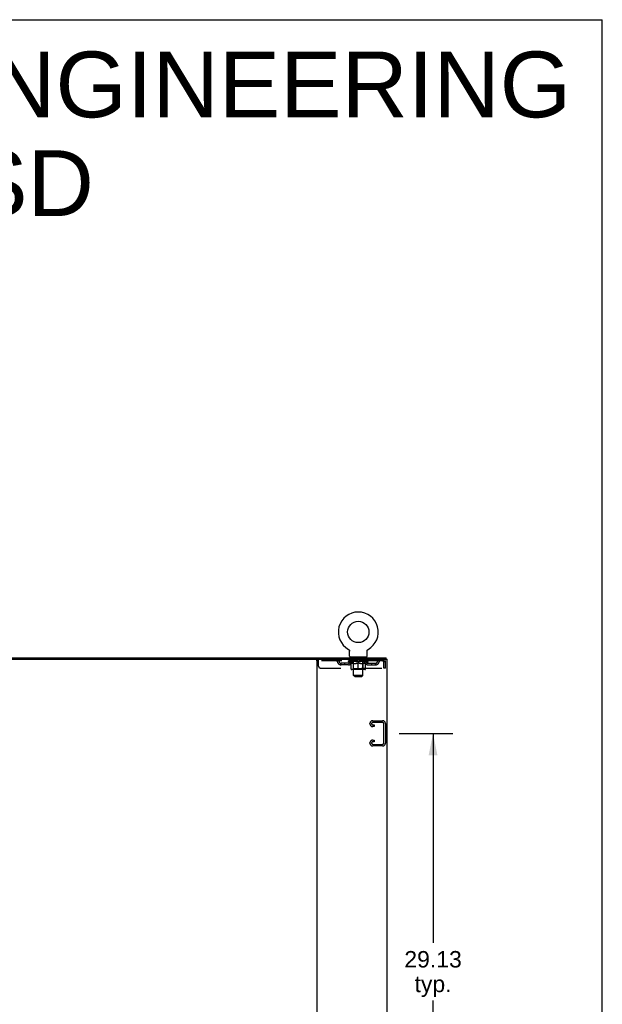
# Model space of a CAD drawing. Header units: inches. Extents: x 0 to 240, y 0 to 155.
# Tile 19 of 19: x 203 to 240, y 92 to 155. Entities that reach past the tile are written whole.
import ezdxf

# ---------------------------------------------------------------- set-up
doc = ezdxf.new("R2010")
doc.units = ezdxf.units.IN
doc.header["$LTSCALE"] = 13.214133
doc.header["$MEASUREMENT"] = 0
doc.linetypes.add('HIDDEN', pattern=[0.2, 0.1, -0.1])
doc.layers.get('0').update_dxf_attribs({"linetype": 'CONTINUOUS'})
doc.layers.add('DEFAULT_2', color=8, linetype='HIDDEN')
doc.layers.add('DIMENSIONS', color=7, linetype='CONTINUOUS')
doc.styles.get("Standard").update_dxf_attribs({"font": 'arial.ttf'})
doc.dimstyles.new('DIMSTYLE_1', dxfattribs={"dimtxt": 1.059957, "dimasz": 1.413276, "dimexe": 0.09, "dimexo": 0.07, "dimgap": 0.0375, "dimtad": 0, "dimtih": 1, "dimtoh": 1, "dimzin": 4, "dimdsep": 46, "dimtxsty": 'Standard', "dimblk": '_FILLED', "dimblk1": '_FILLED', "dimblk2": '_FILLED', "dimcen": 0.09, "dimadec": 3, "dimazin": 1, "dimtfac": 1, "dimtdec": 3, "dimtofl": 0, "dimtmove": 0, "dimatfit": 3, "dimldrblk": '_FILLED', "dimfxl": 0, "dimtolj": 1, "dimtzin": 4, "dimarcsym": 0})

# ---------------------------------------------------------------- blocks, each defined once
blk = doc.blocks.new('_FILLED')
at = {"color": 0, "linetype": 'ByBlock'}
blk.add_solid([(0, 0), (-1, 0.2), (-1, -0.2)], dxfattribs=at)
blk = doc.blocks.new('*D6')
at = {"layer": 'DIMENSIONS', "color": 2, "linetype": 'Continuous'}
for p, q in [((227.168, 109.459), (230.623, 109.459)), ((229.351, 109.459), (229.351, 95.956)), ((229.351, 80.334), (229.351, 92.246)), ((227.168, 80.334), (230.623, 80.334))]:
    blk.add_line(p, q, dxfattribs=at)
at = {"layer": 'DIMENSIONS', "color": 2, "linetype": 'Continuous', "xscale": 1.4132762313, "yscale": 1.4132762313, "zscale": 1.4132762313}
for p, rotation in [((229.351, 109.459), 90), ((229.351, 80.334), 270)]:
    blk.add_blockref('_FILLED', p, dxfattribs=dict(at, rotation=rotation))
at = {"layer": 'DIMENSIONS', "color": 2, "linetype": 'Continuous', "insert": (229.351, 95.426), "char_height": 1.06, "width": 3.70394, "attachment_point": 2, "line_spacing_factor": 0.9}
blk.add_mtext('29.13\\Ptyp.', dxfattribs=at)

msp = doc.modelspace()

# ---------------------------------------------------------------- linework, layer by layer
at = {"color": 7, "linetype": 'Continuous'}
for p, q in [((0, 155.46), (240.257, 155.46)), ((240.257, 0), (240.257, 155.46)), ((223.898, 114.872), (223.898, 114.872)), ((223.898, 114.872), (223.902, 114.869)), ((223.901, 114.87), (223.899, 114.871)), ((223.902, 114.869), (223.907, 114.867)), ((223.907, 114.867), (223.911, 114.864)), ((223.911, 114.864), (223.915, 114.861)), ((223.915, 114.861), (223.919, 114.858)), ((223.919, 114.858), (223.923, 114.854)), ((223.922, 114.854), (223.926, 114.851)), ((223.926, 114.851), (223.93, 114.847)), ((223.93, 114.847), (223.933, 114.843)), ((223.933, 114.844), (223.937, 114.84)), ((223.937, 114.84), (223.94, 114.836)), ((223.94, 114.836), (223.943, 114.832)), ((223.943, 114.832), (223.946, 114.828)), ((223.946, 114.828), (223.949, 114.823)), ((223.949, 114.823), (223.951, 114.819)), ((223.951, 114.819), (223.954, 114.815)), ((223.954, 114.815), (223.956, 114.81)), ((223.956, 114.81), (223.958, 114.805)), ((223.958, 114.805), (223.96, 114.801)), ((223.96, 114.801), (223.962, 114.796)), ((223.962, 114.796), (223.964, 114.791)), ((223.964, 114.791), (223.965, 114.786)), ((223.965, 114.786), (223.967, 114.781)), ((223.966, 114.781), (223.968, 114.776)), ((223.968, 114.777), (223.969, 114.771)), ((223.969, 114.772), (223.969, 114.766)), ((223.969, 114.767), (223.97, 114.761)), ((223.971, 114.751), (223.971, 114.747)), ((223.971, 114.433), (223.971, 114.747)), ((224.033, 114.364), (224.033, 114.334)), ((225.033, 114.364), (224.033, 114.364)), ((225.033, 114.364), (225.033, 114.334)), ((225.096, 114.761), (225.097, 114.767)), ((225.096, 114.756), (225.096, 114.761)), ((225.096, 114.433), (225.096, 114.747)), ((225.097, 114.766), (225.098, 114.772)), ((225.098, 114.771), (225.099, 114.777)), ((225.099, 114.776), (225.1, 114.781)), ((225.1, 114.781), (225.101, 114.786)), ((225.101, 114.786), (225.103, 114.791)), ((225.103, 114.791), (225.104, 114.796)), ((225.104, 114.796), (225.106, 114.801)), ((225.106, 114.801), (225.108, 114.805)), ((225.108, 114.805), (225.11, 114.81)), ((225.11, 114.81), (225.113, 114.815)), ((225.113, 114.815), (225.115, 114.819)), ((225.115, 114.819), (225.118, 114.823)), ((225.118, 114.823), (225.121, 114.828)), ((225.12, 114.828), (225.123, 114.832)), ((225.123, 114.832), (225.127, 114.836)), ((225.126, 114.836), (225.13, 114.84)), ((225.13, 114.84), (225.133, 114.844)), ((225.133, 114.843), (225.137, 114.847)), ((225.136, 114.847), (225.14, 114.851)), ((225.14, 114.851), (225.144, 114.854)), ((225.144, 114.854), (225.148, 114.858)), ((225.148, 114.858), (225.152, 114.861)), ((225.152, 114.861), (225.156, 114.864)), ((225.156, 114.864), (225.16, 114.867)), ((225.16, 114.867), (225.164, 114.869)), ((225.16, 114.867), (225.161, 114.867)), ((225.164, 114.869), (225.168, 114.872)), ((225.167, 114.871), (225.166, 114.87)), ((226.335, 114.23), (226.335, 114.334)), ((170.828, 114.23), (221.946, 114.23))]:
    msp.add_line(p, q, dxfattribs=at)
at = {"color": 3, "linetype": 'Continuous'}
for p, q in [((166.439, 114.334), (226.335, 114.334)), ((221.887, 42.438), (221.887, 114.23)), ((221.946, 114.23), (226.387, 114.23)), ((226.387, 42.438), (226.387, 114.23))]:
    msp.add_line(p, q, dxfattribs=at)
at = {"color": 7, "linetype": 'Continuous'}
for points in [[(223.97, 114.761), (223.97, 114.756), (223.971, 114.751)], [(225.096, 114.747), (225.096, 114.751), (225.096, 114.756)], [(225.096, 114.747), (225.096, 114.751), (225.096, 114.756)]]:
    msp.add_lwpolyline(points, dxfattribs=at)
msp.add_circle((224.533, 115.992), 0.688, dxfattribs=at)
for centre, radius, start, end in [((224.533, 115.992), 1.288, 299.50527, 240.49473), ((224.04, 114.433), 0.069, 180, 265), ((225.027, 114.433), 0.069, 275, 360)]:
    msp.add_arc(centre, radius, start, end, dxfattribs=at)
at = {"layer": 'DEFAULT_2', "color": 8, "linetype": 'HIDDEN'}
for p, q in [((223.898, 114.872), (223.898, 114.872)), ((223.905, 114.867), (223.907, 114.867)), ((224.13, 114.364), (224.13, 114.334)), ((224.168, 114.274), (224.168, 114.354)), ((224.238, 114.264), (224.178, 114.264)), ((224.233, 113.183), (224.233, 114.254)), ((224.888, 114.264), (224.828, 114.264)), ((224.833, 113.183), (224.833, 114.254)), ((224.898, 114.274), (224.898, 114.354)), ((224.936, 114.364), (224.936, 114.334)), ((225.169, 114.872), (225.168, 114.872)), ((221.846, 114.23), (221.846, 114.126)), ((226.116, 114.126), (221.846, 114.126)), ((221.971, 113.792), (221.971, 114.23)), ((222.096, 113.667), (226.149, 113.667)), ((222.946, 114.23), (222.946, 114.126)), ((223.419, 113.875), (223.419, 113.979)), ((223.902, 113.979), (223.419, 113.979)), ((223.902, 113.875), (223.419, 113.875)), ((223.669, 113.875), (223.669, 113.979)), ((223.9, 114.079), (223.9, 114.126)), ((225.166, 114.079), (223.9, 114.079)), ((224.059, 113.967), (223.9, 114.079)), ((223.91, 114.119), (223.91, 114.126)), ((223.918, 114.116), (223.918, 114.119)), ((223.918, 114.116), (225.148, 114.116)), ((223.927, 114.116), (223.927, 114.119)), ((223.928, 114.116), (223.928, 114.119)), ((223.938, 114.119), (223.938, 114.126)), ((223.954, 114.116), (223.954, 114.119)), ((223.956, 114.116), (223.956, 114.119)), ((223.985, 114.119), (223.985, 114.126)), ((223.999, 114.116), (223.999, 114.119)), ((224.002, 114.116), (224.002, 114.119)), ((224.206, 114.119), (224.005, 114.119)), ((224.048, 114.119), (224.048, 114.126)), ((224.049, 114.116), (224.049, 114.119)), ((224.05, 114.116), (224.05, 114.119)), ((224.053, 114.116), (224.053, 114.119)), ((224.059, 113.967), (224.07, 113.967)), ((224.06, 114.116), (224.06, 114.119)), ((224.06, 114.116), (224.06, 114.119)), ((224.064, 114.116), (224.064, 114.119)), ((224.067, 114.116), (224.067, 114.12)), ((224.07, 113.605), (224.07, 114.011)), ((224.072, 114.116), (224.072, 114.119)), ((224.086, 114.116), (224.086, 114.119)), ((224.096, 114.126), (224.096, 114.23)), ((224.104, 114.116), (224.104, 114.122)), ((224.104, 114.116), (224.104, 114.119)), ((224.125, 114.116), (224.125, 114.119)), ((224.125, 114.116), (224.125, 114.119)), ((224.126, 114.119), (224.126, 114.126)), ((224.136, 114.116), (224.136, 114.119)), ((224.14, 114.116), (224.14, 114.119)), ((224.149, 114.116), (224.149, 114.119)), ((224.161, 114.116), (224.161, 114.123)), ((224.176, 114.116), (224.176, 114.119)), ((224.179, 114.116), (224.179, 114.119)), ((224.206, 114.116), (224.206, 114.119)), ((224.273, 114.119), (224.211, 114.119)), ((224.212, 113.967), (224.392, 113.967)), ((224.217, 114.119), (224.217, 114.126)), ((224.22, 113.607), (224.22, 114.076)), ((224.223, 114.116), (224.223, 114.119)), ((224.228, 114.116), (224.228, 114.119)), ((224.234, 114.116), (224.234, 114.124)), ((224.238, 114.116), (224.238, 114.119)), ((224.249, 114.116), (224.249, 114.119)), ((224.273, 114.116), (224.273, 114.119)), ((224.348, 114.119), (224.289, 114.119)), ((224.309, 114.116), (224.309, 114.119)), ((224.317, 114.119), (224.317, 114.126)), ((224.32, 114.116), (224.32, 114.119)), ((224.323, 114.116), (224.323, 114.125)), ((224.325, 114.116), (224.325, 114.119)), ((224.333, 114.116), (224.333, 114.119)), ((224.348, 114.116), (224.348, 114.119)), ((224.429, 114.119), (224.374, 114.119)), ((224.387, 114.116), (224.387, 114.119)), ((224.419, 114.119), (224.496, 114.124)), ((224.423, 114.119), (224.423, 114.126)), ((224.424, 114.126), (224.423, 114.126)), ((224.424, 114.119), (224.424, 114.126)), ((224.424, 114.116), (224.424, 114.119)), ((224.428, 114.116), (224.428, 114.119)), ((224.429, 114.116), (224.429, 114.119)), ((224.429, 114.116), (224.429, 114.119)), ((224.464, 114.119), (224.529, 114.119)), ((224.47, 114.116), (224.47, 114.119)), ((224.475, 114.119), (224.475, 114.122)), ((224.496, 114.119), (224.496, 114.124)), ((224.512, 114.116), (224.512, 114.119)), ((224.531, 114.119), (224.531, 114.119)), ((224.531, 114.116), (224.531, 114.119)), ((224.531, 114.116), (224.531, 114.119)), ((224.533, 114.119), (224.533, 114.126)), ((224.533, 114.126), (224.648, 114.119)), ((224.533, 113.567), (224.533, 114.011)), ((224.536, 114.116), (224.536, 114.119)), ((224.536, 114.116), (224.536, 114.119)), ((224.536, 114.119), (224.536, 114.119)), ((224.554, 114.116), (224.554, 114.119)), ((224.554, 114.119), (224.602, 114.119)), ((224.597, 114.116), (224.597, 114.119)), ((224.637, 114.116), (224.637, 114.119)), ((224.638, 114.116), (224.638, 114.119)), ((224.638, 114.119), (224.692, 114.119)), ((224.639, 114.116), (224.639, 114.119)), ((224.643, 114.119), (224.643, 114.126)), ((224.643, 114.119), (224.643, 114.126)), ((224.643, 114.126), (224.643, 114.126)), ((224.643, 114.116), (224.643, 114.119)), ((224.674, 113.967), (224.854, 113.967)), ((224.679, 114.116), (224.679, 114.119)), ((224.718, 114.116), (224.718, 114.119)), ((224.718, 114.119), (224.777, 114.119)), ((224.734, 114.116), (224.734, 114.119)), ((224.741, 114.116), (224.741, 114.119)), ((224.744, 114.116), (224.744, 114.125)), ((224.746, 114.116), (224.746, 114.119)), ((224.75, 114.119), (224.75, 114.126)), ((224.757, 114.116), (224.757, 114.119)), ((224.793, 114.116), (224.793, 114.119)), ((224.793, 114.119), (224.855, 114.119)), ((224.817, 114.116), (224.817, 114.119)), ((224.828, 114.116), (224.828, 114.119)), ((224.832, 114.116), (224.832, 114.124)), ((224.838, 114.116), (224.838, 114.119)), ((224.843, 114.116), (224.843, 114.119)), ((224.846, 113.607), (224.846, 114.076)), ((224.85, 114.119), (224.85, 114.126)), ((224.86, 114.116), (224.86, 114.119)), ((224.86, 114.119), (225.061, 114.119)), ((224.887, 114.116), (224.887, 114.119)), ((224.89, 114.116), (224.89, 114.119)), ((224.906, 114.116), (224.906, 114.123)), ((224.917, 114.116), (224.917, 114.119)), ((224.926, 114.116), (224.926, 114.119)), ((224.931, 114.116), (224.931, 114.119)), ((224.94, 114.119), (224.94, 114.126)), ((224.942, 114.116), (224.942, 114.119)), ((224.942, 114.116), (224.942, 114.119)), ((224.962, 114.116), (224.962, 114.122)), ((224.963, 114.116), (224.963, 114.119)), ((224.971, 114.126), (224.971, 114.23)), ((224.981, 114.116), (224.981, 114.119)), ((224.995, 114.116), (224.995, 114.119)), ((224.997, 113.605), (224.997, 114.011)), ((224.997, 113.967), (225.007, 113.967)), ((224.999, 114.116), (224.999, 114.12)), ((225.003, 114.116), (225.003, 114.119)), ((225.006, 114.116), (225.006, 114.119)), ((225.006, 114.116), (225.006, 114.119)), ((225.007, 113.967), (225.166, 114.079)), ((225.013, 114.116), (225.013, 114.119)), ((225.016, 114.116), (225.016, 114.119)), ((225.017, 114.116), (225.017, 114.119)), ((225.018, 114.119), (225.018, 114.126)), ((225.064, 114.116), (225.064, 114.119)), ((225.067, 114.116), (225.067, 114.119)), ((225.082, 114.119), (225.082, 114.126)), ((225.11, 114.116), (225.11, 114.119)), ((225.112, 114.116), (225.112, 114.119)), ((225.128, 114.119), (225.128, 114.126)), ((225.138, 114.116), (225.138, 114.119)), ((225.139, 114.116), (225.139, 114.119)), ((225.148, 114.116), (225.148, 114.119)), ((225.157, 114.119), (225.157, 114.126)), ((225.165, 113.979), (225.648, 113.979)), ((225.165, 113.875), (225.648, 113.875)), ((225.166, 114.079), (225.166, 114.126)), ((225.398, 113.875), (225.398, 113.979)), ((225.648, 113.875), (225.648, 113.979)), ((226.116, 114.23), (226.116, 114.126)), ((226.149, 114.063), (226.149, 113.667)), ((226.179, 113.667), (226.179, 114.063)), ((226.283, 114.063), (226.179, 114.063)), ((226.283, 113.667), (226.179, 113.667)), ((226.283, 113.667), (226.283, 114.063)), ((224.96, 113.567), (224.107, 113.567)), ((224.22, 113.607), (224.181, 113.567)), ((224.846, 113.607), (224.22, 113.607)), ((224.833, 113.183), (224.233, 113.183)), ((224.302, 113.114), (224.233, 113.183)), ((224.302, 113.114), (224.764, 113.114)), ((224.764, 113.114), (224.833, 113.183)), ((224.846, 113.607), (224.886, 113.567)), ((225.283, 110.076), (225.283, 110.091)), ((225.463, 110.271), (226.103, 110.271)), ((225.564, 109.896), (225.463, 109.896)), ((226.089, 110.167), (225.477, 110.167)), ((225.477, 110), (225.564, 110)), ((225.564, 110), (225.564, 109.896)), ((226.179, 108.84), (226.179, 110.077)), ((226.283, 110.091), (226.283, 108.826)), ((225.283, 108.826), (225.283, 108.841)), ((225.463, 109.021), (225.564, 109.021)), ((226.103, 108.646), (225.463, 108.646)), ((225.564, 108.917), (225.477, 108.917)), ((225.477, 108.75), (226.089, 108.75)), ((225.564, 109.021), (225.564, 108.917))]:
    msp.add_line(p, q, dxfattribs=at)
for points in [[(224.22, 113.967), (224.195, 113.972), (224.17, 113.978), (224.145, 113.984), (224.121, 113.992), (224.095, 114.001), (224.07, 114.011)], [(224.07, 114.01), (224.094, 114), (224.118, 113.992), (224.142, 113.984), (224.165, 113.978), (224.189, 113.972), (224.212, 113.967)], [(224.533, 114.011), (224.507, 114.001), (224.482, 113.992), (224.456, 113.984), (224.432, 113.978), (224.407, 113.972), (224.382, 113.967)], [(224.392, 113.967), (224.415, 113.972), (224.438, 113.978), (224.462, 113.984), (224.485, 113.992), (224.509, 114), (224.533, 114.01)], [(224.684, 113.967), (224.659, 113.972), (224.634, 113.978), (224.609, 113.985), (224.584, 113.992), (224.559, 114.001), (224.533, 114.011)], [(224.533, 114.01), (224.558, 114), (224.581, 113.992), (224.605, 113.984), (224.628, 113.978), (224.651, 113.972), (224.674, 113.967)], [(224.997, 114.011), (224.971, 114.001), (224.945, 113.992), (224.921, 113.984), (224.896, 113.978), (224.871, 113.972), (224.847, 113.967)], [(224.854, 113.967), (224.878, 113.972), (224.901, 113.978), (224.925, 113.984), (224.948, 113.992), (224.972, 114), (224.997, 114.01)], [(226.121, 114.226), (226.119, 114.229), (226.116, 114.23)], [(226.128, 114.116), (226.126, 114.12), (226.123, 114.122), (226.121, 114.124), (226.119, 114.125), (226.116, 114.126)], [(226.121, 114.226), (226.123, 114.22), (226.126, 114.213), (226.128, 114.204), (226.13, 114.193), (226.133, 114.181), (226.135, 114.167), (226.137, 114.152), (226.14, 114.135), (226.142, 114.118), (226.144, 114.1), (226.147, 114.081), (226.149, 114.063)], [(226.128, 114.116), (226.13, 114.112), (226.133, 114.107), (226.135, 114.102), (226.137, 114.096), (226.14, 114.09), (226.142, 114.084), (226.144, 114.077), (226.147, 114.07), (226.149, 114.063)]]:
    msp.add_lwpolyline(points, dxfattribs=at)
for centre, radius, start, end in [((224.04, 114.433), 0.069, 265, 270), ((224.158, 114.354), 0.01, 0, 90), ((224.178, 114.274), 0.01, 180, 270), ((224.223, 114.254), 0.01, 0, 90), ((224.843, 114.254), 0.01, 90, 180), ((224.888, 114.274), 0.01, 270, 360), ((224.908, 114.354), 0.01, 90, 180), ((225.027, 114.433), 0.069, 270, 275), ((222.096, 113.792), 0.125, 180, 270), ((223.13, 114.063), 0.167, 8.07163, 90), ((223.13, 114.063), 0.0625, 7.98631, 90), ((223.419, 114.104), 0.229, 187.98631, 270), ((223.419, 114.104), 0.125, 188.07163, 270), ((223.902, 114.104), 0.125, 270, 351.92837), ((223.902, 114.104), 0.229, 270, 352.01369), ((224.191, 114.063), 0.167, 90, 171.92837), ((224.19, 114.063), 0.0625, 90, 172.01369), ((224.181, 114.076), 0.0398, 0, 90), ((224.886, 114.076), 0.0398, 90, 180), ((224.876, 114.063), 0.167, 8.07163, 90), ((224.876, 114.063), 0.0625, 7.98631, 90), ((225.165, 114.104), 0.229, 187.98631, 270), ((225.165, 114.104), 0.125, 188.07163, 270), ((225.648, 114.104), 0.125, 270, 351.92837), ((225.648, 114.104), 0.229, 270, 352.01369), ((225.937, 114.063), 0.167, 90, 171.92837), ((225.936, 114.063), 0.0625, 90, 172.01369), ((226.116, 114.063), 0.167, 0, 90), ((226.116, 114.063), 0.063, 0, 90), ((224.107, 113.605), 0.0371, 180, 270), ((224.96, 113.605), 0.0371, 270, 360), ((225.463, 110.091), 0.18, 90, 180), ((225.463, 110.076), 0.18, 180, 270), ((225.477, 110.077), 0.09, 90, 180), ((225.477, 110.09), 0.09, 188.21921, 270), ((226.089, 110.077), 0.09, 0, 90), ((226.103, 110.091), 0.18, 0, 90), ((225.463, 108.841), 0.18, 90, 180), ((225.463, 108.826), 0.18, 180, 270), ((225.477, 108.827), 0.09, 90, 180), ((225.477, 108.84), 0.09, 188.21921, 270), ((226.089, 108.84), 0.09, 270, 360), ((226.103, 108.826), 0.18, 270, 360)]:
    msp.add_arc(centre, radius, start, end, dxfattribs=at)
for centre, major_axis, ratio, start_param, end_param in [((224.533, 114.126), (0.633, 0.007), 0.05963, 2.96643, 3.140963), ((223.88, 114.114), (0.198, 0), 0.060556, 0.430652, 1.470503), ((224.533, 114.126), (0.633, 0), 0.060556, -3.141593, -2.96706), ((223.88, 114.107), (0.198, 0.002), 0.05963, 1.376596, 1.469874), ((224.533, 114.126), (0.633, 0.013), 0.05688, 2.791345, 2.965878), ((223.856, 114.114), (0.198, 0.002), 0.05963, 0.25549, 1.295341), ((223.924, 114.114), (0.198, -0.002), 0.05963, 0.605815, 1.645666), ((224.533, 114.126), (0.633, -0.007), 0.05963, -2.96643, -2.791898), ((223.924, 114.107), (0.198, 0), 0.060556, 1.551758, 1.645036), ((223.856, 114.107), (0.198, 0.004), 0.05688, 1.20151, 1.294789), ((223.925, 114.109), (0.164, 0.002), 0.05963, 1.065228, 1.614276), ((223.906, 114.109), (0.164, 0.003), 0.05688, 0.890143, 1.43919), ((223.964, 114.109), (0.164, 0), 0.060556, 1.240391, 1.789438), ((224.533, 114.126), (0.633, 0.019), 0.052395, 2.616403, 2.790936), ((223.852, 114.114), (0.198, 0.004), 0.05688, 0.080405, 1.120256), ((223.987, 114.114), (0.198, -0.004), 0.05688, 0.7809, 1.820751), ((224.533, 114.126), (0.633, -0.013), 0.05688, -2.791345, -2.616812), ((223.987, 114.107), (0.198, -0.002), 0.05963, 1.72692, 1.820198), ((223.852, 114.107), (0.198, 0.006), 0.052395, 1.026568, 1.119847), ((223.905, 114.109), (0.164, 0.005), 0.052395, 0.715201, 1.264248), ((224.019, 114.109), (0.164, -0.002), 0.05963, 1.415553, 1.9646), ((224.533, 114.126), (0.633, 0.025), 0.046319, 2.441654, 2.616187), ((224.066, 114.114), (0.198, -0.006), 0.052395, 0.955842, 1.995693), ((224.533, 114.126), (0.633, -0.019), 0.052395, -2.616403, -2.44187), ((223.869, 114.114), (0.198, 0.006), 0.052395, -0.094537, 0.945314), ((224.066, 114.107), (0.198, -0.004), 0.05688, 1.902006, 1.995284), ((223.869, 114.107), (0.198, 0.008), 0.046319, 0.851819, 0.945098), ((223.923, 114.109), (0.164, 0.006), 0.046319, 0.540452, 1.089499), ((224.09, 114.109), (0.164, -0.003), 0.05688, 1.590638, 2.139686), ((224.533, 114.126), (0.633, 0.029), 0.038841, 2.267123, 2.441656), ((224.16, 114.114), (0.198, -0.008), 0.046319, 1.130591, 2.170442), ((223.906, 114.114), (0.198, 0.008), 0.046319, -0.269286, 0.770565), ((224.533, 114.126), (0.633, -0.025), 0.046319, -2.441654, -2.267121), ((224.16, 114.107), (0.198, -0.006), 0.052395, 2.076947, 2.170226), ((223.906, 114.107), (0.198, 0.009), 0.038841, 0.677289, 0.770567), ((223.96, 114.109), (0.164, 0.008), 0.038841, 0.365921, 0.914969), ((224.175, 114.109), (0.164, -0.005), 0.052395, 1.76558, 2.314627), ((224.533, 114.126), (0.633, 0.033), 0.030195, 2.09281, 2.267343), ((224.264, 114.114), (0.198, -0.009), 0.038841, 1.305122, 2.344973), ((223.962, 114.114), (0.198, 0.009), 0.038841, -0.443817, 0.596034), ((224.533, 114.126), (0.633, -0.029), 0.038841, -2.267123, -2.092591), ((224.264, 114.107), (0.198, -0.008), 0.046319, 2.251696, 2.344975), ((223.962, 114.107), (0.198, 0.01), 0.030195, 0.502975, 0.596254), ((224.015, 114.109), (0.164, 0.009), 0.030195, 0.191608, 0.740655), ((224.27, 114.109), (0.164, -0.006), 0.046319, 1.940329, 2.489376), ((224.036, 114.114), (0.198, 0.01), 0.030195, -0.61813, 0.421721), ((224.533, 114.126), (0.633, 0.036), 0.020645, 1.918687, 2.09322), ((224.377, 114.114), (0.198, -0.01), 0.030195, 1.479435, 2.519286), ((224.533, 114.126), (0.633, -0.033), 0.030195, -2.09281, -1.918277), ((224.377, 114.107), (0.198, -0.009), 0.038841, 2.426227, 2.519505), ((224.036, 114.107), (0.198, 0.011), 0.020645, 0.328852, 0.422131), ((224.085, 114.109), (0.164, 0.009), 0.020645, 0.017485, 0.566532), ((224.374, 114.109), (0.164, -0.008), 0.038841, 2.11486, 2.663907), ((224.125, 114.114), (0.198, 0.011), 0.020645, -0.792253, 0.247598), ((224.533, 114.126), (0.633, 0.038), 0.010478, 1.744704, 1.919237), ((224.495, 114.114), (0.198, -0.011), 0.020645, 1.653558, 2.693409), ((224.533, 114.126), (0.633, -0.036), 0.020645, -1.918687, -1.744154), ((224.495, 114.107), (0.198, -0.01), 0.030195, 2.60054, 2.693819), ((224.125, 114.107), (0.198, 0.012), 0.010478, 0.154869, 0.248148), ((224.169, 114.109), (0.164, 0.01), 0.010478, 6.126688, 6.675735), ((224.482, 114.109), (0.164, -0.009), 0.030195, 2.289173, 2.83822), ((224.226, 114.114), (0.198, 0.012), 0.010478, -0.966236, -0.000846), ((224.614, 114.114), (0.198, -0.012), 0.010478, 1.827541, 2.867392), ((224.533, 114.126), (0.633, -0.038), 0.010478, -1.744704, -1.570171), ((224.614, 114.107), (0.198, -0.011), 0.020645, 2.774664, 2.867942), ((224.592, 114.109), (0.164, -0.009), 0.020645, 2.463296, 3.012344), ((224.452, 114.114), (0.198, 0.012), 0.010478, 0.274201, 1.314052), ((224.366, 114.109), (0.164, 0.01), 0.010478, -0.000298, 0.504314), ((224.336, 114.107), (0.198, 0.012), 0.010478, 0.192946, 0.399283), ((224.533, 114.126), (0.633, 0.038), 0.010478, -1.578586, -1.396888), ((224.73, 114.107), (0.198, -0.012), 0.010478, 2.948646, 3.041925), ((224.7, 114.109), (0.164, -0.01), 0.010478, 2.637279, 3.142076), ((224.571, 114.114), (0.198, 0.011), 0.020645, 0.448184, 1.488034), ((224.474, 114.109), (0.164, 0.009), 0.020645, 0.129249, 0.678296), ((224.452, 114.107), (0.198, 0.011), 0.020645, 0.273651, 0.366929), ((224.533, 114.126), (0.633, 0.036), 0.020645, -1.397439, -1.222906), ((224.841, 114.114), (0.198, -0.012), 0.010478, -3.140747, -2.175357), ((224.533, 114.126), (0.633, -0.038), 0.010478, 1.222355, 1.396888), ((224.689, 114.114), (0.198, 0.01), 0.030195, 0.622307, 1.662158), ((224.584, 114.109), (0.164, 0.009), 0.030195, 0.303372, 0.852419), ((224.898, 114.109), (0.164, -0.01), 0.010478, 2.749043, 3.29809), ((224.942, 114.114), (0.198, -0.011), 0.020645, 2.893995, 3.933846), ((224.571, 114.107), (0.198, 0.01), 0.030195, 0.447774, 0.541052), ((224.942, 114.107), (0.198, -0.012), 0.010478, 2.893445, 2.986723), ((224.533, 114.126), (0.633, 0.033), 0.030195, -1.223315, -1.048783), ((224.533, 114.126), (0.633, -0.036), 0.020645, 1.048373, 1.222906), ((224.802, 114.114), (0.198, 0.009), 0.038841, 0.79662, 1.836471), ((224.693, 114.109), (0.164, 0.008), 0.038841, 0.477686, 1.026733), ((224.982, 114.109), (0.164, -0.009), 0.020645, 2.57506, 3.124108), ((225.03, 114.114), (0.198, -0.01), 0.030195, 2.719872, 3.759723), ((224.907, 114.114), (0.198, 0.008), 0.046319, 0.971151, 2.011002), ((224.689, 114.107), (0.198, 0.009), 0.038841, 0.622087, 0.715366), ((225.03, 114.107), (0.198, -0.011), 0.020645, 2.719462, 2.812741), ((224.533, 114.126), (0.633, 0.029), 0.038841, -1.049002, -0.874469), ((224.533, 114.126), (0.633, -0.033), 0.030195, 0.87425, 1.048783), ((224.796, 114.109), (0.164, 0.006), 0.046319, 0.652216, 1.201263), ((225, 114.114), (0.198, 0.006), 0.052395, 1.1459, 2.185751), ((225.052, 114.109), (0.164, -0.009), 0.030195, 2.400937, 2.949985), ((225.104, 114.114), (0.198, -0.009), 0.038841, 2.545558, 3.585409), ((224.892, 114.109), (0.164, 0.005), 0.052395, 0.826965, 1.376012), ((224.802, 114.107), (0.198, 0.008), 0.046319, 0.796618, 0.889896), ((225.104, 114.107), (0.198, -0.01), 0.030195, 2.545339, 2.638617), ((225.079, 114.114), (0.198, 0.004), 0.05688, 1.320842, 2.360692), ((224.533, 114.126), (0.633, 0.025), 0.046319, -0.874471, -0.699939), ((224.533, 114.126), (0.633, -0.029), 0.038841, 0.699936, 0.874469), ((225.16, 114.114), (0.198, -0.008), 0.046319, 2.371028, 3.410879), ((225.106, 114.109), (0.164, -0.008), 0.038841, 2.226624, 2.775671), ((225.142, 114.114), (0.198, 0.002), 0.05963, 1.495927, 2.535778), ((224.976, 114.109), (0.164, 0.003), 0.05688, 1.001907, 1.550954), ((225.197, 114.114), (0.198, -0.006), 0.052395, 2.196279, 3.23613), ((225.143, 114.109), (0.164, -0.006), 0.046319, 2.052093, 2.601141), ((224.907, 114.107), (0.198, 0.006), 0.052395, 0.971367, 1.064645), ((225.186, 114.114), (0.198, 0), 0.060556, 1.671089, 2.71094), ((225.16, 114.107), (0.198, -0.009), 0.038841, 2.371026, 2.464304), ((225.214, 114.114), (0.198, -0.004), 0.05688, 2.021337, 3.061188), ((224.533, 114.126), (0.633, 0.019), 0.052395, -0.699723, -0.52519), ((224.533, 114.126), (0.633, -0.025), 0.046319, 0.525406, 0.699939), ((225.211, 114.114), (0.198, -0.002), 0.05963, 1.846251, 2.886102), ((225.047, 114.109), (0.164, 0.002), 0.05963, 1.176993, 1.72604), ((225.161, 114.109), (0.164, -0.005), 0.052395, 1.877344, 2.426392), ((225.103, 114.109), (0.164, 0), 0.060556, 1.352155, 1.901202), ((225.161, 114.109), (0.164, -0.003), 0.05688, 1.702402, 2.25145), ((225.141, 114.109), (0.164, -0.002), 0.05963, 1.527317, 2.076364), ((225, 114.107), (0.198, 0.004), 0.05688, 1.146309, 1.239587), ((225.197, 114.107), (0.198, -0.008), 0.046319, 2.196495, 2.289773), ((224.533, 114.126), (0.633, 0.013), 0.05688, -0.524781, -0.350248), ((224.533, 114.126), (0.633, -0.019), 0.052395, 0.350657, 0.52519), ((225.079, 114.107), (0.198, 0.002), 0.05963, 1.321394, 1.414673), ((225.214, 114.107), (0.198, -0.006), 0.052395, 2.021746, 2.115024), ((224.533, 114.126), (0.633, 0.007), 0.05963, -0.349695, -0.175162), ((224.533, 114.126), (0.633, -0.013), 0.05688, 0.175715, 0.350248), ((225.142, 114.107), (0.198, 0), 0.060556, 1.496556, 1.589835), ((225.211, 114.107), (0.198, -0.004), 0.05688, 1.846804, 1.940083), ((225.186, 114.107), (0.198, -0.002), 0.05963, 1.671719, 1.764997), ((224.533, 114.126), (0.633, 0), 0.060556, -0.174533, 0), ((224.533, 114.126), (0.633, -0.007), 0.05963, 0.000629, 0.175162)]:
    msp.add_ellipse(centre, major_axis=major_axis, ratio=ratio, start_param=start_param, end_param=end_param, dxfattribs=at)

# ---------------------------------------------------------------- texts
at = {"layer": 'DIMENSIONS', "color": 2, "linetype": 'Continuous', "insert": (184.619, 153.406), "char_height": 4.23983, "width": 107.08326, "attachment_point": 2, "line_spacing_factor": 0.9}
msp.add_mtext('SAGINAW CONTROL & ENGINEERING\\PSCE-726024FSD', dxfattribs=at)

# ---------------------------------------------------------------- dimensions: what is measured, and where the dimension line sits
at = {"layer": 'DIMENSIONS', "color": 2, "linetype": 'Continuous'}
dim = msp.add_linear_dim(base=(229.350731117, 109.458768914), p1=(227.098498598, 80.333768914), p2=(227.098498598, 109.458768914), angle=90, text='<>\\Ptyp.', dimstyle='DIMSTYLE_1', dxfattribs=at)
dim.commit()
dim.dimension.update_dxf_attribs({"geometry": '*D6', "text_midpoint": (229.350731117, 94.101301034), "dimtype": 160})

doc.saveas('drawing.dxf')
